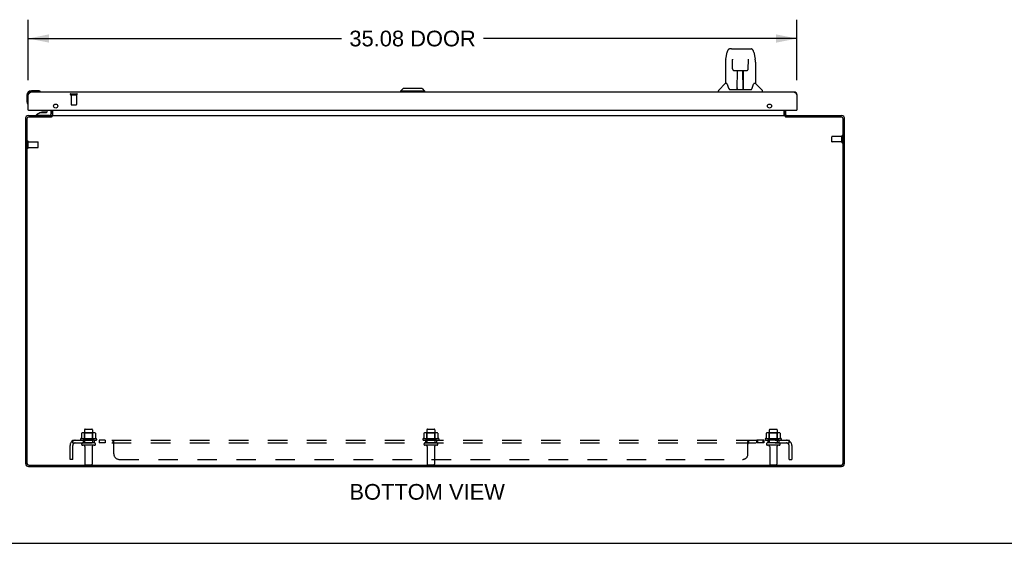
# Model space of a CAD drawing. Header units: inches. Extents: x 0 to 162, y 0 to 105.
# Tile 2 of 10: x 36 to 81, y 0 to 24. Entities that reach past the tile are written whole.
import ezdxf

# ---------------------------------------------------------------- set-up
doc = ezdxf.new("R2010")
doc.units = ezdxf.units.IN
doc.header["$LTSCALE"] = 8.904762
doc.header["$MEASUREMENT"] = 0
doc.linetypes.add('HIDDEN', pattern=[0.2, 0.1, -0.1])
doc.layers.get('0').update_dxf_attribs({"linetype": 'CONTINUOUS'})
for name, color, linetype in [('02___PRT_ALL_AXES', 7, 'CONTINUOUS'), ('DEFAULT_2', 8, 'HIDDEN'), ('DIMENSIONS', 7, 'CONTINUOUS')]:
    doc.layers.add(name, color=color, linetype=linetype)
doc.styles.get("Standard").update_dxf_attribs({"font": 'arial.ttf'})
doc.dimstyles.new('DIMSTYLE_1', dxfattribs={"dimtxt": 0.714286, "dimasz": 0.952381, "dimexe": 0.09, "dimexo": 0.07, "dimgap": 0.0375, "dimtad": 0, "dimtih": 1, "dimtoh": 1, "dimzin": 4, "dimdsep": 46, "dimtxsty": 'Standard', "dimblk": '_FILLED', "dimblk1": '_FILLED', "dimblk2": '_FILLED', "dimcen": 0.09, "dimazin": 1, "dimtfac": 1, "dimtofl": 0, "dimtmove": 0, "dimatfit": 3, "dimldrblk": '_FILLED', "dimfxl": 0, "dimtolj": 1, "dimtzin": 4, "dimarcsym": 0})

# ---------------------------------------------------------------- blocks, each defined once
blk = doc.blocks.new('_FILLED')
at = {"color": 0, "linetype": 'ByBlock'}
blk.add_solid([(0, 0), (-1, 0.2), (-1, -0.2)], dxfattribs=at)
blk = doc.blocks.new('*D5')
at = {"layer": 'DIMENSIONS', "color": 2, "linetype": 'Continuous'}
for p, q in [((36.115, 21.122), (36.115, 23.873)), ((71.19, 21.122), (71.19, 23.873)), ((36.115, 23.016), (50.414, 23.016)), ((71.19, 23.016), (56.89, 23.016))]:
    blk.add_line(p, q, dxfattribs=at)
at = {"layer": 'DIMENSIONS', "color": 2, "linetype": 'Continuous', "xscale": 0.9523809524, "yscale": 0.9523809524, "zscale": 0.9523809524, "rotation": 180}
blk.add_blockref('_FILLED', (36.115, 23.016), dxfattribs=at)
at = {"layer": 'DIMENSIONS', "color": 2, "linetype": 'Continuous', "xscale": 0.9523809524, "yscale": 0.9523809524, "zscale": 0.9523809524}
blk.add_blockref('_FILLED', (71.19, 23.016), dxfattribs=at)
at = {"layer": 'DIMENSIONS', "color": 2, "linetype": 'Continuous', "insert": (53.652, 23.373), "char_height": 0.7143, "width": 5.76208, "attachment_point": 2, "line_spacing_factor": 0.9}
blk.add_mtext('35.08 DOOR', dxfattribs=at)

msp = doc.modelspace()

# ---------------------------------------------------------------- linework, layer by layer
at = {"color": 7, "linetype": 'Continuous'}
for p, q in [((68.21, 22.541), (68.13, 22.541)), ((68.212, 22.541), (69.018, 22.541)), ((68.216, 22.541), (68.215, 22.541)), ((69.019, 22.541), (69.099, 22.541)), ((67.941, 22.081), (68.006, 22.386)), ((68.248, 22.029), (68.229, 22.029)), ((68.247, 22.065), (68.248, 22.061)), ((68.248, 22.061), (68.248, 22.057)), ((68.248, 22.057), (68.248, 22.052)), ((68.248, 22.052), (68.248, 22.043)), ((68.25, 21.917), (68.248, 22.043)), ((68.974, 21.634), (68.981, 22.046)), ((68.981, 22.046), (68.982, 22.055)), ((69.001, 22.029), (68.981, 22.029)), ((68.982, 22.055), (68.982, 22.06)), ((69.223, 22.386), (69.289, 22.081)), ((67.926, 21.938), (67.926, 20.966)), ((68.255, 21.634), (68.25, 21.917)), ((69.304, 21.937), (69.304, 20.966)), ((68.336, 21.556), (68.456, 21.556)), ((68.465, 20.71), (68.48, 21.557)), ((68.473, 21.141), (68.473, 21.557)), ((68.479, 21.501), (68.473, 21.501)), ((68.476, 21.332), (68.473, 21.332)), ((68.476, 21.32), (68.473, 21.32)), ((68.492, 21.557), (68.738, 21.557)), ((68.741, 20.69), (68.726, 21.557)), ((68.727, 21.501), (68.756, 21.501)), ((68.756, 21.332), (68.729, 21.332)), ((68.756, 21.32), (68.73, 21.32)), ((68.731, 21.557), (68.731, 21.501)), ((68.756, 20.69), (68.756, 21.557)), ((68.774, 21.556), (68.894, 21.556)), ((53.219, 20.73), (53.101, 20.612)), ((54.086, 20.73), (53.219, 20.73)), ((54.085, 20.73), (54.203, 20.612)), ((54.086, 20.73), (54.204, 20.612)), ((67.92, 20.96), (67.622, 20.662)), ((67.999, 20.966), (67.926, 20.966)), ((68.093, 20.714), (68.099, 20.706)), ((68.129, 20.69), (69.1, 20.69)), ((68.466, 20.762), (68.466, 20.736)), ((68.473, 20.69), (68.473, 20.695)), ((68.734, 21.092), (68.756, 21.092)), ((68.756, 21.088), (68.734, 21.088)), ((68.74, 20.736), (68.739, 20.762)), ((69.304, 20.966), (69.231, 20.966)), ((69.309, 20.96), (69.607, 20.662)), ((36.055, 20.432), (36.055, 20.143)), ((36.544, 20.632), (36.255, 20.632)), ((36.582, 20.629), (36.544, 20.632)), ((36.68, 20.586), (36.679, 20.586)), ((53.101, 20.612), (53.101, 20.572)), ((54.204, 20.612), (53.101, 20.612)), ((54.203, 20.612), (54.203, 20.572)), ((54.204, 20.612), (54.204, 20.572)), ((67.611, 20.572), (67.611, 20.635)), ((69.619, 20.572), (69.619, 20.635)), ((36.055, 20.143), (36.058, 20.105)), ((36.1, 20.014), (36.101, 20.01)), ((36.101, 20.01), (36.101, 20.009)), ((36.13, 19.747), (36.115, 19.747)), ((36.665, 19.642), (36.489, 19.543)), ((36.489, 19.504), (36.489, 19.543)), ((37.079, 19.504), (36.489, 19.504)), ((36.665, 19.642), (36.942, 19.642)), ((36.694, 19.499), (36.693, 19.504)), ((36.823, 19.658), (36.753, 19.658)), ((36.893, 19.658), (36.823, 19.658)), ((36.823, 19.658), (36.823, 19.658)), ((36.952, 19.499), (36.953, 19.504)), ((36.973, 19.673), (36.973, 19.747)), ((37.158, 19.747), (37.158, 19.583)), ((37.165, 19.436), (37.165, 19.499)), ((37.182, 19.451), (37.165, 19.477)), ((37.24, 19.541), (37.24, 19.747)), ((70.615, 19.541), (70.615, 19.747)), ((70.673, 19.451), (70.69, 19.477)), ((70.69, 19.436), (70.69, 19.499)), ((71.175, 19.747), (71.19, 19.747)), ((0, 0), (161.905, 0))]:
    msp.add_line(p, q, dxfattribs=at)
at = {"color": 3, "linetype": 'Continuous'}
for p, q in [((36.115, 20.455), (36.121, 20.466)), ((36.115, 19.747), (36.115, 20.455)), ((36.121, 20.466), (36.126, 20.473)), ((36.126, 20.473), (36.13, 20.48)), ((71.073, 20.572), (36.232, 20.572)), ((71.167, 20.49), (71.172, 20.483)), ((71.172, 20.483), (71.176, 20.476)), ((71.176, 20.476), (71.181, 20.469)), ((71.19, 20.455), (71.19, 19.747)), ((35.99, 19.382), (35.99, 3.635)), ((36.053, 19.356), (36.053, 3.642)), ((36.107, 19.499), (37.165, 19.499)), ((36.13, 19.747), (71.175, 19.747)), ((37.167, 19.436), (36.133, 19.436)), ((37.165, 19.541), (37.165, 19.747)), ((37.169, 19.438), (37.167, 19.436)), ((37.171, 19.441), (37.169, 19.438)), ((37.174, 19.443), (37.171, 19.441)), ((37.179, 19.448), (37.174, 19.443)), ((37.181, 19.45), (37.179, 19.448)), ((37.192, 19.499), (37.192, 19.461)), ((37.192, 19.499), (70.663, 19.499)), ((37.242, 19.506), (37.242, 19.747)), ((70.613, 19.747), (70.613, 19.506)), ((70.663, 19.499), (70.663, 19.461)), ((70.681, 19.443), (70.683, 19.441)), ((70.683, 19.441), (70.686, 19.438)), ((70.686, 19.438), (70.688, 19.436)), ((73.222, 19.436), (70.688, 19.436)), ((70.69, 19.541), (70.69, 19.747)), ((70.69, 19.499), (73.248, 19.499)), ((73.302, 3.642), (73.302, 19.356)), ((73.365, 3.635), (73.365, 19.382)), ((36.126, 3.499), (73.229, 3.499)), ((36.133, 3.562), (73.222, 3.562))]:
    msp.add_line(p, q, dxfattribs=at)
at = {"color": 7, "linetype": 'Continuous'}
for points in [[(68.13, 22.541), (68.126, 22.541), (68.111, 22.539), (68.096, 22.534), (68.082, 22.527), (68.07, 22.519), (68.059, 22.509), (68.049, 22.497), (68.041, 22.485), (68.034, 22.472), (68.027, 22.457), (68.021, 22.441), (68.015, 22.422), (68.009, 22.401), (68.006, 22.386)], [(69.2, 22.463), (69.194, 22.476), (69.187, 22.487), (69.18, 22.498), (69.172, 22.508), (69.162, 22.517), (69.152, 22.525), (69.14, 22.531), (69.127, 22.536), (69.114, 22.539), (69.099, 22.541)], [(67.941, 22.081), (67.935, 22.049), (67.929, 22.007), (67.926, 21.965), (67.926, 21.938)], [(68.247, 22.069), (68.247, 22.07), (68.247, 22.07), (68.247, 22.069), (68.247, 22.068), (68.247, 22.068), (68.247, 22.066), (68.247, 22.065)], [(68.982, 22.06), (68.982, 22.063), (68.982, 22.065), (68.982, 22.066), (68.982, 22.068), (68.982, 22.069), (68.982, 22.069), (68.982, 22.07)], [(69.223, 22.386), (69.221, 22.398), (69.216, 22.417), (69.211, 22.434), (69.206, 22.449), (69.2, 22.463)], [(69.304, 21.937), (69.303, 21.965), (69.3, 22.007), (69.294, 22.05), (69.289, 22.081)], [(68.255, 21.634), (68.256, 21.622), (68.26, 21.609), (68.265, 21.597), (68.272, 21.586), (68.281, 21.577), (68.292, 21.569), (68.303, 21.563), (68.315, 21.559), (68.327, 21.557), (68.334, 21.556)], [(68.895, 21.556), (68.904, 21.557), (68.916, 21.559), (68.928, 21.564), (68.939, 21.57), (68.949, 21.578), (68.958, 21.588), (68.965, 21.599), (68.97, 21.611), (68.973, 21.624), (68.974, 21.634)], [(68.456, 21.556), (68.459, 21.556), (68.468, 21.557), (68.477, 21.557), (68.485, 21.557), (68.492, 21.557)], [(68.738, 21.557), (68.746, 21.557), (68.755, 21.557), (68.763, 21.557), (68.772, 21.556), (68.774, 21.556)], [(67.995, 20.966), (68.001, 20.956), (68.015, 20.928), (68.029, 20.893), (68.045, 20.85), (68.061, 20.801), (68.076, 20.754)], [(68.076, 20.754), (68.079, 20.746), (68.084, 20.733), (68.088, 20.723), (68.093, 20.714)], [(68.099, 20.706), (68.105, 20.7), (68.112, 20.695), (68.119, 20.692), (68.127, 20.69), (68.129, 20.69)], [(69.101, 20.69), (69.102, 20.69), (69.11, 20.692), (69.117, 20.695), (69.124, 20.7)], [(69.124, 20.7), (69.13, 20.706), (69.136, 20.713)], [(69.136, 20.713), (69.141, 20.722), (69.146, 20.733), (69.151, 20.745), (69.153, 20.754)], [(69.153, 20.754), (69.167, 20.8), (69.183, 20.848), (69.199, 20.891), (69.214, 20.927), (69.228, 20.956), (69.234, 20.966)], [(36.679, 20.586), (36.678, 20.586), (36.677, 20.586), (36.673, 20.587)], [(36.101, 20.009), (36.101, 20.008), (36.101, 20.007)]]:
    msp.add_lwpolyline(points, dxfattribs=at)
at = {"color": 3, "linetype": 'Continuous'}
for points in [[(36.13, 20.48), (36.135, 20.487), (36.137, 20.49), (36.139, 20.493), (36.142, 20.497), (36.144, 20.5), (36.146, 20.503), (36.148, 20.506), (36.151, 20.51), (36.153, 20.513), (36.155, 20.516), (36.157, 20.519), (36.16, 20.522), (36.162, 20.525), (36.164, 20.527), (36.166, 20.53), (36.169, 20.533), (36.171, 20.535), (36.173, 20.538), (36.175, 20.54), (36.178, 20.543), (36.18, 20.545), (36.182, 20.547), (36.184, 20.549), (36.187, 20.552), (36.189, 20.553), (36.191, 20.555), (36.193, 20.557), (36.196, 20.559), (36.198, 20.56), (36.2, 20.562), (36.202, 20.563), (36.205, 20.565), (36.207, 20.566), (36.209, 20.567), (36.211, 20.568), (36.214, 20.569), (36.216, 20.57), (36.218, 20.57), (36.22, 20.571), (36.223, 20.571), (36.225, 20.572), (36.227, 20.572), (36.229, 20.572), (36.232, 20.572)], [(71.073, 20.572), (71.075, 20.572), (71.077, 20.572), (71.079, 20.572), (71.082, 20.571), (71.084, 20.571), (71.086, 20.57), (71.088, 20.57), (71.091, 20.569), (71.093, 20.568), (71.095, 20.567), (71.097, 20.566), (71.1, 20.565), (71.102, 20.563), (71.104, 20.562), (71.106, 20.56), (71.109, 20.559), (71.111, 20.557), (71.113, 20.555), (71.115, 20.553), (71.118, 20.552), (71.12, 20.549), (71.122, 20.547), (71.124, 20.545), (71.127, 20.543), (71.129, 20.54), (71.131, 20.538), (71.133, 20.535), (71.136, 20.533), (71.138, 20.53), (71.14, 20.527), (71.142, 20.525), (71.145, 20.522), (71.147, 20.519), (71.149, 20.516), (71.151, 20.513), (71.154, 20.51), (71.156, 20.506), (71.158, 20.503), (71.16, 20.5), (71.163, 20.497), (71.165, 20.493), (71.167, 20.49)], [(71.181, 20.469), (71.187, 20.459), (71.19, 20.455)], [(37.146, 19.506), (37.146, 19.506), (37.147, 19.506), (37.148, 19.506), (37.149, 19.506), (37.15, 19.506), (37.151, 19.505), (37.152, 19.505), (37.153, 19.504)], [(37.153, 19.504), (37.156, 19.502), (37.158, 19.502), (37.159, 19.501), (37.161, 19.5), (37.162, 19.5), (37.163, 19.499), (37.165, 19.499)], [(37.192, 19.461), (37.19, 19.46), (37.189, 19.458), (37.188, 19.457), (37.186, 19.456), (37.185, 19.454), (37.184, 19.453), (37.183, 19.452), (37.181, 19.45)], [(37.235, 19.506), (37.233, 19.505), (37.232, 19.505), (37.231, 19.504), (37.229, 19.503), (37.228, 19.503), (37.227, 19.502), (37.225, 19.501), (37.224, 19.5), (37.223, 19.5)], [(37.242, 19.506), (37.241, 19.506), (37.24, 19.506), (37.239, 19.506), (37.237, 19.506), (37.236, 19.506), (37.235, 19.506)], [(70.613, 19.506), (70.614, 19.506), (70.615, 19.506), (70.616, 19.506), (70.617, 19.506), (70.618, 19.506), (70.62, 19.506)], [(70.62, 19.506), (70.621, 19.505), (70.623, 19.505), (70.624, 19.504), (70.625, 19.503), (70.626, 19.503), (70.628, 19.502), (70.629, 19.501), (70.631, 19.5), (70.632, 19.5)], [(70.663, 19.461), (70.664, 19.46), (70.665, 19.458), (70.667, 19.457), (70.668, 19.456), (70.669, 19.454), (70.671, 19.453), (70.672, 19.452), (70.673, 19.45), (70.674, 19.449), (70.681, 19.443)], [(70.698, 19.502), (70.697, 19.502), (70.695, 19.501), (70.694, 19.5), (70.692, 19.5), (70.691, 19.499), (70.69, 19.499)], [(70.709, 19.506), (70.708, 19.506), (70.708, 19.506), (70.707, 19.506), (70.706, 19.506), (70.705, 19.506), (70.703, 19.505), (70.702, 19.505), (70.701, 19.504), (70.698, 19.502)]]:
    msp.add_lwpolyline(points, dxfattribs=at)
at = {"color": 7, "linetype": 'Continuous'}
for centre, radius, start, end in [((67.934, 20.946), 0.0197, 90, 135), ((68.485, 20.71), 0.0197, 179, 270), ((68.485, 20.71), 0.0197, 260.739, 269.9232), ((68.721, 20.71), 0.0197, 270, 1), ((68.721, 20.71), 0.0197, 270.0771, 272.6469), ((69.296, 20.946), 0.0197, 45, 90), ((36.255, 20.432), 0.2, 90, 180), ((36.544, 20.382), 0.25, 59.1101, 90), ((36.665, 20.587), 0.015, 270, 353.6204), ((36.665, 20.584), 0.015, 6.3796, 59.1101), ((67.65, 20.635), 0.0394, 135, 180), ((69.579, 20.635), 0.0394, 0, 45), ((36.305, 20.143), 0.25, 180, 210.8899), ((36.103, 20.022), 0.015, 210.8899, 263.6204), ((36.1, 20.022), 0.015, 276.3796, 360), ((36.753, 19.568), 0.09, 90, 124.6434), ((36.893, 19.568), 0.09, 55.8656, 90), ((36.942, 19.673), 0.031, 270, 360), ((37.079, 19.583), 0.079, 270, 360), ((37.123, 19.541), 0.117, 342.2942, 360), ((70.732, 19.541), 0.117, 180, 197.7058)]:
    msp.add_arc(centre, radius, start, end, dxfattribs=at)
at = {"color": 3, "linetype": 'Continuous'}
for centre, radius, start, end in [((36.232, 20.455), 0.117, 90, 180), ((71.073, 20.455), 0.117, 0, 90), ((36.107, 19.382), 0.117, 90, 180), ((36.133, 19.356), 0.08, 90, 180), ((36.13, 19.762), 0.015, 180, 270), ((37.123, 19.541), 0.042, 270, 360), ((70.732, 19.541), 0.042, 180, 270), ((71.175, 19.762), 0.015, 270, 360), ((73.222, 19.356), 0.08, 0, 90), ((73.248, 19.382), 0.117, 0, 90), ((36.126, 3.635), 0.136, 180, 270), ((36.133, 3.642), 0.08, 180, 270), ((73.222, 3.642), 0.08, 270, 360), ((73.229, 3.635), 0.136, 270, 360)]:
    msp.add_arc(centre, radius, start, end, dxfattribs=at)
at = {"color": 7, "linetype": 'Continuous'}
for centre, start_param, end_param in [((68.465, 20.73), -1.369355, -1.264777), ((68.741, 20.73), -1.876815, -1.570796)]:
    msp.add_ellipse(centre, major_axis=(0.0394, 0), ratio=1, start_param=start_param, end_param=end_param, dxfattribs=at)
at = {"layer": '02___PRT_ALL_AXES', "color": 8, "linetype": 'HIDDEN'}
for p, q in [((38.066, 20.454), (38.066, 20.007)), ((38.066, 20.454), (38.314, 20.454)), ((38.314, 20.454), (38.314, 20.007)), ((73.247, 18.548), (72.8, 18.548)), ((73.247, 18.3), (73.247, 18.548)), ((36.108, 18.05), (36.108, 18.298)), ((36.108, 18.298), (36.555, 18.298)), ((36.108, 18.05), (36.555, 18.05)), ((73.247, 18.3), (72.8, 18.3)), ((38.682, 5.169), (38.682, 4.574)), ((39.048, 5.169), (39.048, 4.574)), ((54.307, 5.169), (54.307, 4.574)), ((54.673, 5.169), (54.673, 4.574)), ((69.932, 5.169), (69.932, 4.574)), ((70.298, 5.169), (70.298, 4.574)), ((39.221, 4.769), (38.509, 4.769)), ((38.531, 4.699), (38.615, 4.699)), ((38.615, 4.699), (38.615, 4.574)), ((39.115, 4.699), (38.615, 4.699)), ((39.115, 4.574), (38.615, 4.574)), ((39.115, 4.699), (39.115, 4.574)), ((39.115, 4.699), (39.199, 4.699)), ((39.343, 4.699), (39.343, 4.574)), ((39.624, 4.699), (39.343, 4.699)), ((39.624, 4.574), (39.343, 4.574)), ((39.624, 4.699), (39.624, 4.574)), ((54.846, 4.769), (54.134, 4.769)), ((54.156, 4.699), (54.24, 4.699)), ((54.74, 4.699), (54.24, 4.699)), ((54.24, 4.699), (54.24, 4.574)), ((54.74, 4.574), (54.24, 4.574)), ((54.74, 4.699), (54.824, 4.699)), ((54.74, 4.699), (54.74, 4.574)), ((69.675, 4.699), (69.355, 4.699)), ((69.355, 4.699), (69.355, 4.574)), ((69.675, 4.574), (69.355, 4.574)), ((69.394, 4.699), (69.394, 4.574)), ((69.636, 4.699), (69.636, 4.574)), ((69.675, 4.699), (69.675, 4.574)), ((70.471, 4.769), (69.759, 4.769)), ((69.781, 4.699), (69.865, 4.699)), ((70.365, 4.699), (69.865, 4.699)), ((69.865, 4.699), (69.865, 4.574)), ((70.365, 4.574), (69.865, 4.574)), ((70.365, 4.699), (70.449, 4.699)), ((70.365, 4.699), (70.365, 4.574)), ((38.699, 4.406), (38.699, 3.604)), ((39.031, 4.406), (39.031, 3.604)), ((54.324, 4.406), (54.324, 3.604)), ((54.656, 4.406), (54.656, 3.604)), ((69.949, 4.406), (69.949, 3.604)), ((70.281, 4.406), (70.281, 3.604))]:
    msp.add_line(p, q, dxfattribs=at)
at = {"layer": '02___PRT_ALL_AXES', "color": 3, "linetype": 'Continuous'}
for centre in [(37.365, 19.935), (69.94, 19.935)]:
    msp.add_circle(centre, 0.094, dxfattribs=at)
at = {"layer": '02___PRT_ALL_AXES', "color": 7, "linetype": 'Continuous'}
msp.add_arc((36.255, 20.432), 0.2, 171.3788, 173.479, dxfattribs=at)
at = {"layer": '02___PRT_ALL_AXES', "color": 8, "linetype": 'HIDDEN'}
for centre, radius, start, end in [((38.531, 4.738), 0.0384, 124.4497, 270), ((38.865, 4.169), 0.698, 117.6814, 120.6631), ((38.865, 4.169), 0.698, 59.3369, 62.3186), ((39.199, 4.738), 0.0384, 270, 55.5503), ((54.156, 4.738), 0.0384, 124.4497, 270), ((54.49, 4.169), 0.698, 117.6814, 120.6631), ((54.49, 4.169), 0.698, 59.3369, 62.3186), ((54.824, 4.738), 0.0384, 270, 55.5503), ((69.781, 4.738), 0.0384, 124.4497, 270), ((70.115, 4.169), 0.698, 117.6814, 120.6631), ((70.115, 4.169), 0.698, 59.3369, 62.3186), ((70.449, 4.738), 0.0384, 270, 55.5503)]:
    msp.add_arc(centre, radius, start, end, dxfattribs=at)
at = {"layer": 'DEFAULT_2', "color": 8, "linetype": 'HIDDEN'}
for p, q in [((38.048, 20.497), (38.332, 20.497)), ((38.048, 20.454), (38.332, 20.454)), ((38.076, 19.997), (38.304, 19.997)), ((72.79, 18.31), (72.79, 18.538)), ((73.247, 18.282), (73.247, 18.566)), ((73.29, 18.282), (73.29, 18.566)), ((36.065, 18.032), (36.065, 18.316)), ((36.108, 18.032), (36.108, 18.316)), ((36.565, 18.06), (36.565, 18.288)), ((38.546, 5.014), (38.546, 4.796)), ((39.12, 5.035), (38.609, 5.035)), ((38.681, 5.015), (38.661, 5.035)), ((38.681, 4.719), (38.681, 5.015)), ((39.048, 5.015), (38.681, 5.015)), ((38.712, 5.199), (39.018, 5.199)), ((39.048, 5.015), (39.068, 5.035)), ((39.048, 4.719), (39.048, 5.015)), ((39.184, 5.014), (39.184, 4.796)), ((54.171, 5.014), (54.171, 4.796)), ((54.745, 5.035), (54.234, 5.035)), ((54.306, 5.015), (54.286, 5.035)), ((54.673, 5.015), (54.306, 5.015)), ((54.306, 4.719), (54.306, 5.015)), ((54.337, 5.199), (54.643, 5.199)), ((54.673, 5.015), (54.693, 5.035)), ((54.673, 4.719), (54.673, 5.015)), ((54.809, 5.014), (54.809, 4.796)), ((69.796, 5.014), (69.796, 4.796)), ((70.37, 5.035), (69.859, 5.035)), ((69.931, 5.015), (69.911, 5.035)), ((70.298, 5.015), (69.931, 5.015)), ((69.931, 4.719), (69.931, 5.015)), ((69.962, 5.199), (70.268, 5.199)), ((70.298, 5.015), (70.318, 5.035)), ((70.298, 4.719), (70.298, 5.015)), ((70.434, 5.014), (70.434, 4.796)), ((38.107, 4.645), (38.187, 4.549)), ((38.146, 4.574), (38.146, 4.699)), ((38.146, 4.699), (70.833, 4.699)), ((38.146, 4.574), (70.833, 4.574)), ((38.681, 4.719), (38.661, 4.699)), ((39.048, 4.719), (38.681, 4.719)), ((39.048, 4.719), (39.068, 4.699)), ((39.986, 4.574), (39.986, 4.699)), ((39.987, 4.574), (39.986, 4.574)), ((39.998, 4.565), (39.996, 4.567)), ((39.999, 4.563), (39.998, 4.565)), ((40, 4.561), (39.999, 4.563)), ((40.011, 4.664), (40.007, 4.674)), ((40.011, 4.55), (40.009, 4.551)), ((40.021, 4.549), (40.019, 4.548)), ((40.021, 4.074), (40.021, 4.645)), ((54.306, 4.719), (54.286, 4.699)), ((54.673, 4.719), (54.306, 4.719)), ((54.673, 4.719), (54.693, 4.699)), ((68.958, 4.645), (68.96, 4.647)), ((68.958, 4.074), (68.958, 4.645)), ((68.96, 4.647), (68.961, 4.649)), ((68.965, 4.548), (68.966, 4.549)), ((68.98, 4.688), (68.981, 4.691)), ((68.983, 4.693), (68.985, 4.695)), ((68.993, 4.699), (68.994, 4.699)), ((68.994, 4.574), (68.994, 4.699)), ((69.931, 4.719), (69.911, 4.699)), ((70.298, 4.719), (69.931, 4.719)), ((70.298, 4.719), (70.318, 4.699)), ((70.872, 4.645), (70.793, 4.549)), ((70.828, 4.609), (70.827, 4.608)), ((70.829, 4.613), (70.828, 4.611)), ((70.828, 4.611), (70.828, 4.609)), ((70.833, 4.574), (70.833, 4.699)), ((38.021, 3.824), (38.021, 4.462)), ((38.146, 3.824), (38.146, 4.462)), ((39.129, 4.468), (38.6, 4.468)), ((54.754, 4.468), (54.225, 4.468)), ((70.379, 4.468), (69.85, 4.468)), ((70.833, 3.824), (70.833, 4.462)), ((70.958, 4.462), (70.958, 3.824)), ((38.146, 3.824), (38.021, 3.824)), ((40.271, 3.824), (68.708, 3.824)), ((70.833, 3.824), (70.958, 3.824)), ((38.729, 3.574), (39.001, 3.574)), ((54.354, 3.574), (54.626, 3.574)), ((69.979, 3.574), (70.251, 3.574))]:
    msp.add_line(p, q, dxfattribs=at)
for points in [[(38.552, 5.023), (38.55, 5.022), (38.549, 5.021), (38.548, 5.02), (38.547, 5.019), (38.546, 5.017), (38.546, 5.015), (38.546, 5.014)], [(39.178, 5.023), (39.179, 5.022), (39.18, 5.021), (39.182, 5.02), (39.182, 5.019), (39.183, 5.017), (39.184, 5.015), (39.184, 5.014)], [(54.177, 5.023), (54.175, 5.022), (54.174, 5.021), (54.173, 5.02), (54.172, 5.019), (54.171, 5.017), (54.171, 5.015), (54.171, 5.014)], [(54.803, 5.023), (54.804, 5.022), (54.805, 5.021), (54.807, 5.02), (54.807, 5.019), (54.808, 5.017), (54.809, 5.015), (54.809, 5.014)], [(69.802, 5.023), (69.8, 5.022), (69.799, 5.021), (69.798, 5.02), (69.797, 5.019), (69.796, 5.017), (69.796, 5.015), (69.796, 5.014)], [(70.428, 5.023), (70.429, 5.022), (70.43, 5.021), (70.432, 5.02), (70.432, 5.019), (70.433, 5.017), (70.434, 5.015), (70.434, 5.014)], [(38.107, 4.645), (38.109, 4.647), (38.111, 4.649), (38.113, 4.652), (38.115, 4.654), (38.117, 4.657), (38.118, 4.66), (38.12, 4.664), (38.122, 4.667), (38.123, 4.67)], [(38.123, 4.67), (38.126, 4.677), (38.127, 4.68), (38.129, 4.683), (38.13, 4.686), (38.132, 4.688), (38.133, 4.691), (38.135, 4.693), (38.137, 4.695), (38.138, 4.697), (38.14, 4.698), (38.142, 4.698), (38.143, 4.699), (38.145, 4.699), (38.146, 4.699)], [(38.169, 4.57), (38.169, 4.57), (38.169, 4.57), (38.169, 4.57), (38.169, 4.571), (38.168, 4.571), (38.168, 4.571), (38.168, 4.572), (38.168, 4.572), (38.167, 4.573), (38.167, 4.573), (38.167, 4.574), (38.166, 4.574), (38.166, 4.575), (38.166, 4.576), (38.165, 4.576), (38.165, 4.577), (38.165, 4.577), (38.164, 4.578), (38.164, 4.579), (38.164, 4.579), (38.163, 4.58), (38.163, 4.581), (38.163, 4.582), (38.162, 4.582), (38.162, 4.583), (38.162, 4.584), (38.161, 4.585), (38.161, 4.585), (38.16, 4.586), (38.16, 4.587), (38.16, 4.588), (38.159, 4.589), (38.159, 4.589), (38.159, 4.59), (38.158, 4.591), (38.158, 4.592), (38.158, 4.593), (38.157, 4.594), (38.157, 4.595), (38.156, 4.596), (38.156, 4.596), (38.156, 4.597), (38.155, 4.598), (38.155, 4.599), (38.155, 4.6), (38.154, 4.601), (38.154, 4.602), (38.154, 4.603), (38.153, 4.604), (38.153, 4.605), (38.153, 4.606), (38.152, 4.607), (38.152, 4.608), (38.152, 4.609), (38.151, 4.61), (38.151, 4.611), (38.151, 4.612), (38.15, 4.613), (38.15, 4.614), (38.15, 4.615), (38.15, 4.616), (38.149, 4.617), (38.149, 4.618), (38.149, 4.619), (38.148, 4.62), (38.148, 4.621), (38.148, 4.622), (38.148, 4.623), (38.148, 4.624), (38.147, 4.625), (38.147, 4.626), (38.147, 4.627), (38.147, 4.628), (38.147, 4.629), (38.146, 4.63), (38.146, 4.631), (38.146, 4.632), (38.146, 4.632), (38.146, 4.633), (38.146, 4.633), (38.146, 4.634), (38.146, 4.634)], [(38.146, 4.634), (38.146, 4.634), (38.146, 4.634), (38.146, 4.634), (38.146, 4.634), (38.146, 4.634), (38.146, 4.633), (38.146, 4.633), (38.146, 4.633), (38.146, 4.632), (38.146, 4.632), (38.146, 4.631), (38.146, 4.631)], [(38.173, 4.556), (38.17, 4.56), (38.168, 4.561), (38.166, 4.563), (38.164, 4.565), (38.162, 4.567), (38.159, 4.568), (38.157, 4.57), (38.155, 4.571), (38.153, 4.572), (38.151, 4.573), (38.149, 4.574), (38.147, 4.574), (38.146, 4.574)], [(38.166, 4.574), (38.166, 4.574), (38.167, 4.573), (38.167, 4.573), (38.167, 4.572), (38.168, 4.572), (38.168, 4.572), (38.168, 4.571), (38.168, 4.571), (38.169, 4.571), (38.169, 4.57), (38.169, 4.57), (38.169, 4.57), (38.169, 4.57)], [(38.187, 4.549), (38.186, 4.548), (38.186, 4.548), (38.185, 4.548), (38.184, 4.548), (38.183, 4.549), (38.182, 4.549), (38.181, 4.55), (38.18, 4.551), (38.178, 4.552), (38.177, 4.553), (38.175, 4.555), (38.173, 4.556)], [(38.546, 4.796), (38.546, 4.795), (38.546, 4.793), (38.545, 4.792), (38.545, 4.791), (38.545, 4.791), (38.544, 4.79), (38.544, 4.79), (38.543, 4.789), (38.543, 4.789), (38.543, 4.789), (38.542, 4.788), (38.542, 4.788), (38.542, 4.788), (38.542, 4.788), (38.541, 4.787), (38.541, 4.787), (38.541, 4.787), (38.541, 4.787)], [(39.189, 4.787), (39.189, 4.787), (39.188, 4.787), (39.188, 4.787), (39.188, 4.788), (39.188, 4.788), (39.187, 4.788), (39.187, 4.788), (39.187, 4.789), (39.186, 4.789), (39.186, 4.789), (39.186, 4.79), (39.185, 4.79), (39.185, 4.791), (39.185, 4.791), (39.184, 4.792), (39.184, 4.793), (39.184, 4.795), (39.184, 4.796)], [(39.998, 4.691), (39.996, 4.693), (39.995, 4.695), (39.993, 4.697), (39.991, 4.698), (39.99, 4.698), (39.988, 4.699), (39.987, 4.699), (39.986, 4.699)], [(40, 4.688), (39.998, 4.691), (39.996, 4.693), (39.995, 4.695), (39.993, 4.697), (39.991, 4.698), (39.99, 4.698), (39.988, 4.699), (39.987, 4.699), (39.986, 4.699)], [(39.995, 4.568), (39.994, 4.57), (39.992, 4.571), (39.991, 4.572), (39.99, 4.573), (39.988, 4.574), (39.987, 4.574), (39.986, 4.574)], [(39.996, 4.567), (39.995, 4.568), (39.994, 4.57), (39.992, 4.571), (39.991, 4.572), (39.99, 4.573), (39.988, 4.574)], [(40.004, 4.68), (40.003, 4.683), (40.001, 4.686), (40, 4.688)], [(40.008, 4.552), (40.006, 4.553), (40.005, 4.555), (40.004, 4.556), (40.003, 4.558), (40.001, 4.56), (40, 4.561)], [(40.007, 4.674), (40.005, 4.677), (40.004, 4.68)], [(40.021, 4.549), (40.019, 4.548), (40.018, 4.548), (40.016, 4.548), (40.015, 4.548), (40.013, 4.549), (40.012, 4.549), (40.011, 4.55), (40.009, 4.551), (40.008, 4.552), (40.006, 4.553), (40.005, 4.555)], [(40.018, 4.649), (40.017, 4.652), (40.015, 4.654), (40.014, 4.657), (40.012, 4.66), (40.011, 4.664)], [(40.018, 4.548), (40.016, 4.548), (40.015, 4.548), (40.013, 4.549), (40.012, 4.549)], [(40.021, 4.645), (40.02, 4.647), (40.018, 4.649)], [(54.171, 4.796), (54.171, 4.795), (54.171, 4.793), (54.17, 4.792), (54.17, 4.791), (54.17, 4.791), (54.169, 4.79), (54.169, 4.79), (54.168, 4.789), (54.168, 4.789), (54.168, 4.789), (54.167, 4.788), (54.167, 4.788), (54.167, 4.788), (54.167, 4.788), (54.166, 4.787), (54.166, 4.787), (54.166, 4.787), (54.166, 4.787)], [(54.814, 4.787), (54.814, 4.787), (54.813, 4.787), (54.813, 4.787), (54.813, 4.788), (54.813, 4.788), (54.812, 4.788), (54.812, 4.788), (54.812, 4.789), (54.811, 4.789), (54.811, 4.789), (54.811, 4.79), (54.81, 4.79), (54.81, 4.791), (54.81, 4.791), (54.809, 4.792), (54.809, 4.793), (54.809, 4.795), (54.809, 4.796)], [(68.958, 4.549), (68.96, 4.548), (68.962, 4.548), (68.963, 4.548), (68.965, 4.548), (68.966, 4.549), (68.967, 4.549), (68.969, 4.55), (68.97, 4.551), (68.972, 4.552), (68.973, 4.553), (68.974, 4.555), (68.976, 4.556), (68.977, 4.558)], [(68.958, 4.549), (68.96, 4.548), (68.962, 4.548), (68.963, 4.548)], [(68.961, 4.649), (68.963, 4.652), (68.964, 4.654), (68.966, 4.657), (68.967, 4.66), (68.968, 4.664), (68.973, 4.674)], [(68.967, 4.549), (68.969, 4.55), (68.97, 4.551), (68.972, 4.552), (68.973, 4.553), (68.974, 4.555)], [(68.973, 4.674), (68.974, 4.677), (68.975, 4.68)], [(68.975, 4.68), (68.977, 4.683), (68.978, 4.686), (68.98, 4.688)], [(68.977, 4.558), (68.978, 4.56), (68.979, 4.561), (68.981, 4.563), (68.982, 4.565), (68.983, 4.567), (68.984, 4.568), (68.986, 4.57), (68.987, 4.571), (68.989, 4.572), (68.99, 4.573)], [(68.981, 4.691), (68.983, 4.693), (68.985, 4.695), (68.987, 4.697), (68.988, 4.698), (68.99, 4.698), (68.991, 4.699), (68.993, 4.699), (68.994, 4.699)], [(68.984, 4.568), (68.986, 4.57), (68.987, 4.571), (68.989, 4.572), (68.99, 4.573), (68.991, 4.574), (68.993, 4.574), (68.994, 4.574)], [(68.991, 4.574), (68.993, 4.574), (68.994, 4.574)], [(69.796, 4.796), (69.796, 4.795), (69.796, 4.793), (69.795, 4.792), (69.795, 4.791), (69.795, 4.791), (69.794, 4.79), (69.794, 4.79), (69.793, 4.789), (69.793, 4.789), (69.793, 4.789), (69.792, 4.788), (69.792, 4.788), (69.792, 4.788), (69.792, 4.788), (69.791, 4.787), (69.791, 4.787), (69.791, 4.787), (69.791, 4.787)], [(70.439, 4.787), (70.439, 4.787), (70.438, 4.787), (70.438, 4.787), (70.438, 4.788), (70.438, 4.788), (70.437, 4.788), (70.437, 4.788), (70.437, 4.789), (70.436, 4.789), (70.436, 4.789), (70.436, 4.79), (70.435, 4.79), (70.435, 4.791), (70.435, 4.791), (70.434, 4.792), (70.434, 4.793), (70.434, 4.795), (70.434, 4.796)], [(70.793, 4.549), (70.793, 4.548), (70.794, 4.548), (70.795, 4.548), (70.795, 4.548), (70.796, 4.549), (70.797, 4.549), (70.799, 4.55), (70.8, 4.551), (70.801, 4.552), (70.803, 4.553), (70.804, 4.555), (70.806, 4.556), (70.81, 4.56)], [(70.827, 4.608), (70.827, 4.606), (70.826, 4.605), (70.826, 4.604), (70.826, 4.603), (70.826, 4.602), (70.825, 4.602), (70.825, 4.601), (70.825, 4.6), (70.824, 4.599), (70.824, 4.598), (70.823, 4.597), (70.823, 4.596), (70.823, 4.595), (70.822, 4.594), (70.822, 4.593), (70.821, 4.592), (70.821, 4.591), (70.821, 4.59), (70.82, 4.589), (70.82, 4.588), (70.819, 4.587), (70.819, 4.586), (70.818, 4.585), (70.818, 4.584), (70.818, 4.583), (70.817, 4.582), (70.817, 4.582), (70.816, 4.581), (70.816, 4.58), (70.816, 4.579), (70.815, 4.578), (70.815, 4.578), (70.814, 4.577), (70.814, 4.576), (70.814, 4.576), (70.813, 4.575), (70.813, 4.574), (70.813, 4.574), (70.812, 4.573), (70.812, 4.573), (70.812, 4.572), (70.811, 4.572), (70.811, 4.571), (70.811, 4.571), (70.811, 4.57), (70.81, 4.57)], [(70.81, 4.57), (70.81, 4.57), (70.81, 4.57), (70.811, 4.57), (70.811, 4.571), (70.811, 4.571), (70.811, 4.571), (70.811, 4.571), (70.812, 4.572), (70.812, 4.572), (70.812, 4.573), (70.813, 4.573), (70.813, 4.573), (70.813, 4.574)], [(70.81, 4.56), (70.812, 4.561), (70.814, 4.563), (70.816, 4.565), (70.818, 4.567), (70.82, 4.568), (70.822, 4.57), (70.824, 4.571), (70.827, 4.572), (70.828, 4.573), (70.83, 4.574), (70.832, 4.574), (70.833, 4.574)], [(70.834, 4.634), (70.834, 4.634), (70.834, 4.634), (70.834, 4.634), (70.834, 4.634), (70.833, 4.633), (70.833, 4.633), (70.833, 4.632), (70.833, 4.632), (70.833, 4.632), (70.833, 4.631), (70.833, 4.631), (70.833, 4.63), (70.833, 4.629), (70.833, 4.629), (70.833, 4.628), (70.833, 4.628), (70.832, 4.627), (70.832, 4.626), (70.832, 4.626), (70.832, 4.625), (70.832, 4.625), (70.832, 4.624), (70.832, 4.623), (70.831, 4.622), (70.831, 4.622), (70.831, 4.621), (70.831, 4.62), (70.831, 4.62), (70.831, 4.619), (70.83, 4.618), (70.83, 4.617), (70.83, 4.616), (70.83, 4.616), (70.83, 4.615), (70.829, 4.614), (70.829, 4.613), (70.829, 4.613)], [(70.854, 4.677), (70.852, 4.68), (70.851, 4.683), (70.849, 4.686), (70.847, 4.689), (70.846, 4.692), (70.844, 4.694), (70.842, 4.696), (70.84, 4.697), (70.838, 4.698), (70.836, 4.699), (70.835, 4.699), (70.833, 4.699)], [(70.833, 4.631), (70.833, 4.631), (70.833, 4.632), (70.833, 4.632), (70.833, 4.633), (70.834, 4.633), (70.834, 4.633), (70.834, 4.634), (70.834, 4.634), (70.834, 4.634)], [(70.872, 4.645), (70.87, 4.647), (70.868, 4.65), (70.866, 4.652), (70.864, 4.655), (70.862, 4.659), (70.86, 4.662), (70.858, 4.666), (70.857, 4.669), (70.854, 4.677)]]:
    msp.add_lwpolyline(points, dxfattribs=at)
for centre, radius, start, end in [((38.048, 20.476), 0.0215, 90, 270), ((38.332, 20.476), 0.0215, 270, 90), ((38.076, 20.007), 0.01, 180, 270), ((38.304, 20.007), 0.01, 270, 360), ((72.8, 18.538), 0.01, 90, 180), ((73.268, 18.566), 0.0215, 360, 180), ((36.086, 18.316), 0.0215, 360, 180), ((36.086, 18.032), 0.0215, 180, 0), ((36.555, 18.288), 0.01, 360, 90), ((36.555, 18.06), 0.01, 270, 0), ((72.8, 18.31), 0.01, 180, 270), ((73.268, 18.282), 0.0215, 180, 0), ((38.609, 4.894), 0.141, 90, 113.95), ((38.712, 5.169), 0.03, 90, 180), ((39.018, 5.169), 0.03, 0, 90), ((39.12, 4.894), 0.141, 66.05, 90), ((54.234, 4.894), 0.141, 90, 113.95), ((54.337, 5.169), 0.03, 90, 180), ((54.643, 5.169), 0.03, 0, 90), ((54.745, 4.894), 0.141, 66.05, 90), ((69.859, 4.894), 0.141, 90, 113.95), ((69.962, 5.169), 0.03, 90, 180), ((70.268, 5.169), 0.03, 0, 90), ((70.37, 4.894), 0.141, 66.05, 90), ((38.258, 4.462), 0.237, 90, 180), ((38.258, 4.462), 0.112, 90, 180), ((38.6, 4.521), 0.053, 90, 270), ((39.129, 4.521), 0.053, 270, 90), ((54.225, 4.521), 0.053, 90, 270), ((54.754, 4.521), 0.053, 270, 90), ((69.85, 4.521), 0.053, 90, 270), ((70.379, 4.521), 0.053, 270, 90), ((70.721, 4.462), 0.237, 0, 90), ((70.721, 4.462), 0.112, 0, 90), ((38.636, 4.406), 0.0625, 0, 90), ((39.093, 4.406), 0.0625, 90, 180), ((40.271, 4.074), 0.25, 180, 270), ((54.261, 4.406), 0.0625, 0, 90), ((54.718, 4.406), 0.0625, 90, 180), ((68.708, 4.074), 0.25, 270, 360), ((69.886, 4.406), 0.0625, 0, 90), ((70.343, 4.406), 0.0625, 90, 180), ((38.729, 3.604), 0.03, 180, 270), ((39.001, 3.604), 0.03, 270, 360), ((54.354, 3.604), 0.03, 180, 270), ((54.626, 3.604), 0.03, 270, 360), ((69.979, 3.604), 0.03, 180, 270), ((70.251, 3.604), 0.03, 270, 360)]:
    msp.add_arc(centre, radius, start, end, dxfattribs=at)

# ---------------------------------------------------------------- texts
at = {"layer": 'DIMENSIONS', "color": 2, "linetype": 'Continuous', "insert": (54.318, 2.703), "char_height": 0.71429, "width": 7.07913, "attachment_point": 2, "line_spacing_factor": 0.9}
msp.add_mtext('BOTTOM VIEW', dxfattribs=at)

# ---------------------------------------------------------------- dimensions: what is measured, and where the dimension line sits
at = {"layer": 'DIMENSIONS', "color": 2, "linetype": 'Continuous'}
dim = msp.add_linear_dim(base=(71.189708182, 23.016250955), p1=(36.114708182, 21.051882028), p2=(71.189708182, 21.051882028), text='<> DOOR', dimstyle='DIMSTYLE_1', dxfattribs=at)
dim.commit()
dim.dimension.update_dxf_attribs({"geometry": '*D5', "text_midpoint": (53.652208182, 23.016250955), "dimtype": 160})

doc.saveas('drawing.dxf')
